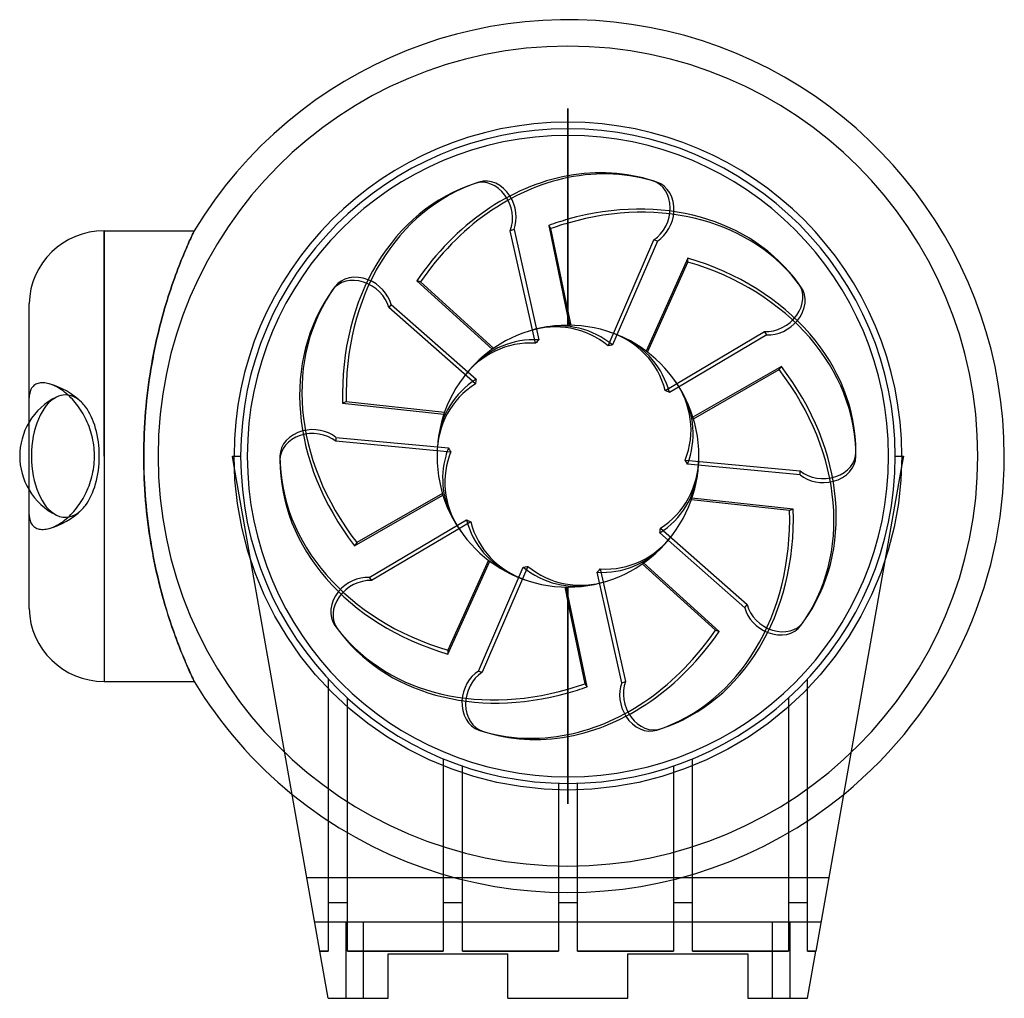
# Model space of a CAD drawing. Header units: millimetres. Extents: x -166 to 132, y -164 to 132.
import ezdxf

# ---------------------------------------------------------------- set-up
doc = ezdxf.new("R2010")
doc.units = ezdxf.units.MM
doc.layers.add('HIDDEN', color=7, linetype='Continuous')
doc.layers.add('THICK', color=7, linetype='Continuous')

msp = doc.modelspace()

# ---------------------------------------------------------------- linework, layer by layer
at = {"layer": 'HIDDEN'}
for p, q in [((0, 105.13), (0, 105.13)), ((0, 105.13), (0, 105.13)), ((0, 105.13), (0, 105.13)), ((0, 105.13), (0, 105.13)), ((0, 105.13), (0, 105.13)), ((0, 105.13), (0, 105.13)), ((0, 105.13), (0, 105.13)), ((0, 105.13), (0, 105.13)), ((0, 105.13), (0, 105.13)), ((0, 105.13), (0, 105.13)), ((0, 105.13), (0, 105.13)), ((0, 105.13), (0, 105.13)), ((0, 105.13), (0, 105.13)), ((0, 105.13), (0, 105.13)), ((0, 105.13), (0, 105.13)), ((0, 105.13), (0, 105.13)), ((0, 105.13), (0, 105.13)), ((0, 105.13), (0, 105.13)), ((0, 105.13), (0, 105.13)), ((0, 105.13), (0, 105.13)), ((0, 97), (0, 105.13)), ((0, 105.13), (0, 97)), ((0, 105.13), (0, 105.13)), ((0, 105.13), (0, 105.13)), ((0, 105.13), (0, 105.13)), ((0, 105.13), (0, 105.13)), ((0, 105.13), (0, 105.13)), ((0, 105.13), (0, 105.13)), ((0, 105.13), (0, 105.13)), ((0, 105.13), (0, 105.13)), ((0, 105.13), (0, 105.13)), ((0, 105.13), (0, 105.13)), ((0, 105.13), (0, 105.13)), ((0, 105.13), (0, 105.13)), ((0, 105.13), (0, 105.13)), ((0, 105.13), (0, 105.13)), ((0, 105.13), (0, 105.13)), ((0, 105.13), (0, 105.13)), ((0, 105.13), (0, 105.13)), ((0, 105.13), (0, 105.13)), ((0, 105.13), (0, 105.13)), ((0, 105.13), (0, 105.13)), ((0, 105.13), (0, 105.13)), ((0, 105.13), (0, 105.13)), ((0, 105.13), (0, 105.13)), ((0, 105.13), (0, 105.13)), ((0, 105.13), (0, 105.13)), ((0, 105.13), (0, 105.13)), ((0, 105.13), (0, 105.13)), ((0, 105.13), (0, 105.13)), ((0, 105.13), (0, 105.13)), ((0, 105.13), (0, 105.13)), ((0, 105.13), (0, 105.13)), ((0, 105.13), (0, 105.13)), ((0, 105.13), (0, 105.13)), ((0, 105.13), (0, 105.13)), ((0, 105.13), (0, 105.13)), ((0, 105.13), (0, 105.13)), ((0, 105.13), (0, 105.13)), ((0, 105.13), (0, 105.13)), ((0, 105.13), (0, 105.13)), ((0, 105.13), (0, 105.13)), ((0, 105.13), (0, 105.13)), ((0, 105.13), (0, 105.13)), ((0, 105.13), (0, 105.13)), ((0, 105.13), (0, 105.13)), ((0, 105.13), (0, 105.13)), ((0, 105.13), (0, 105.13)), ((0, 105.13), (0, 105.13)), ((0, 105.13), (0, 105.13)), ((0, 105.13), (0, 105.13)), ((0, 105.13), (0, 105.13)), ((0, 105.13), (0, 105.13)), ((0, 105.13), (0, 105.13)), ((0, 105.13), (0, 105.13)), ((0, 105.13), (0, 105.13)), ((0, 105.13), (0, 105.13)), ((0, 105.13), (0, 105.13)), ((0, 105.13), (0, 105.13)), ((0, 105.13), (0, 105.13)), ((0, 105.13), (0, 105.13)), ((0, 105.13), (0, 105.13)), ((-16.31, 68.53), (-17.43, 68.17)), ((-16.31, 68.53), (-8.83, 35.14)), ((-140.29, 68.16), (-140.29, 0)), ((-114.43, 65.17), (-114.21, 65.65)), ((-114.21, 65.65), (-114.01, 66.08)), ((-114.01, 66.08), (-113.83, 66.47)), ((-113.83, 66.47), (-113.67, 66.82)), ((-113.67, 66.82), (-113.53, 67.13)), ((-113.53, 67.13), (-113.4, 67.41)), ((-113.4, 67.41), (-113.29, 67.64)), ((-113.29, 67.64), (-113.2, 67.82)), ((-113.2, 67.82), (-113.13, 67.97)), ((-113.13, 67.97), (-113.08, 68.08)), ((-113.08, 68.08), (-113.05, 68.14)), ((-113.05, 68.14), (-113.04, 68.16)), ((-113.04, 68.16), (-113.04, 68.16)), ((-113.04, 68.16), (-113.04, 68.16)), ((-113.04, 68.16), (-113.04, 68.16)), ((-113.04, 68.16), (-113.04, 68.16)), ((-113.04, 68.16), (-113.04, 68.16)), ((-113.04, 68.16), (-113.04, 68.16)), ((-9.8, 34.11), (-17.43, 68.17)), ((-115.71, 62.24), (-115.43, 62.9)), ((-115.43, 62.9), (-115.16, 63.53)), ((-115.16, 63.53), (-114.9, 64.11)), ((-114.9, 64.11), (-114.66, 64.66)), ((-114.66, 64.66), (-114.43, 65.17)), ((12.13, 33.36), (25.97, 65.4)), ((27.09, 65.03), (13.51, 33.61)), ((27.09, 65.03), (25.97, 65.4)), ((-116.95, 59.23), (-116.63, 60.04)), ((-116.63, 60.04), (-116.31, 60.81)), ((-116.31, 60.81), (-116.01, 61.54)), ((-116.01, 61.54), (-115.71, 62.24)), ((-118.33, 55.68), (-117.98, 56.62)), ((-117.98, 56.62), (-117.63, 57.52)), ((-117.63, 57.52), (-117.29, 58.39)), ((-117.29, 58.39), (-116.95, 59.23)), ((-119.42, 52.67), (-119.05, 53.7)), ((-119.05, 53.7), (-118.69, 54.71)), ((-118.69, 54.71), (-118.33, 55.68)), ((-120.15, 50.51), (-119.78, 51.61)), ((-119.78, 51.61), (-119.42, 52.67)), ((-121.26, 47.05), (-120.89, 48.24)), ((-120.89, 48.24), (-120.52, 49.39)), ((-120.52, 49.39), (-120.15, 50.51)), ((-122, 44.61), (-121.63, 45.84)), ((-121.63, 45.84), (-121.26, 47.05)), ((-53.48, 45.86), (-54.17, 44.9)), ((-27.98, 21.84), (-54.17, 44.9)), ((-53.48, 45.86), (-27.79, 23.24)), ((-123.07, 40.73), (-122.71, 42.05)), ((-122.71, 42.05), (-122.36, 43.34)), ((-122.36, 43.34), (-122, 44.61)), ((0, 44.23), (0, 44.24)), ((0, 41.87), (0, 41.87)), ((-123.75, 38.02), (-123.41, 39.39)), ((-123.41, 39.39), (-123.07, 40.73)), ((-124.41, 35.22), (-124.09, 36.63)), ((-124.09, 36.63), (-123.75, 38.02)), ((29.42, 19.86), (59.45, 37.64)), ((60.14, 36.69), (30.69, 19.25)), ((60.14, 36.69), (59.45, 37.64)), ((-125.03, 32.32), (-124.73, 33.78)), ((-124.73, 33.78), (-124.41, 35.22)), ((-125.62, 29.35), (-125.33, 30.85)), ((-125.33, 30.85), (-125.03, 32.32)), ((-126.15, 26.3), (-125.89, 27.83)), ((-125.89, 27.83), (-125.62, 29.35)), ((-126.64, 23.18), (-126.4, 24.75)), ((-126.4, 24.75), (-126.15, 26.3)), ((-161.79, 21.07), (-162.03, 20.8)), ((-161.53, 21.32), (-161.79, 21.07)), ((-161.24, 21.53), (-161.53, 21.32)), ((-160.93, 21.72), (-161.24, 21.53)), ((-160.62, 21.86), (-160.93, 21.72)), ((-160.29, 21.98), (-160.62, 21.86)), ((-159.93, 22.08), (-160.29, 21.98)), ((-159.54, 22.14), (-159.93, 22.08)), ((-159.13, 22.18), (-159.54, 22.14)), ((-158.71, 22.18), (-159.13, 22.18)), ((-158.27, 22.15), (-158.71, 22.18)), ((-157.84, 22.1), (-158.27, 22.15)), ((-157.41, 22.01), (-157.84, 22.1)), ((-156.96, 21.9), (-157.41, 22.01)), ((-156.5, 21.76), (-156.96, 21.9)), ((-156.03, 21.59), (-156.5, 21.76)), ((-155.55, 21.4), (-156.03, 21.59)), ((-155.06, 21.17), (-155.55, 21.4)), ((-154.58, 20.92), (-155.06, 21.17)), ((-154.11, 20.66), (-154.58, 20.92)), ((-127.07, 19.99), (-126.86, 21.59)), ((-126.86, 21.59), (-126.64, 23.18)), ((-162.97, 18.18), (-163, 17.72)), ((-162.91, 18.64), (-162.97, 18.18)), ((-162.82, 19.07), (-162.91, 18.64)), ((-162.71, 19.48), (-162.82, 19.07)), ((-162.57, 19.85), (-162.71, 19.48)), ((-162.42, 20.19), (-162.57, 19.85)), ((-162.24, 20.5), (-162.42, 20.19)), ((-162.03, 20.8), (-162.24, 20.5)), ((-153.65, 20.38), (-154.11, 20.66)), ((-153.19, 20.07), (-153.65, 20.38)), ((-152.72, 19.74), (-153.19, 20.07)), ((-152.24, 19.38), (-152.72, 19.74)), ((-151.76, 18.98), (-152.24, 19.38)), ((-151.28, 18.57), (-151.76, 18.98)), ((-150.8, 18.13), (-151.28, 18.57)), ((-150.34, 17.67), (-150.8, 18.13)), ((-127.44, 16.75), (-127.26, 18.38)), ((-127.26, 18.38), (-127.07, 19.99)), ((-149.88, 17.2), (-150.34, 17.67)), ((-149.44, 16.71), (-149.88, 17.2)), ((-149.02, 16.22), (-149.44, 16.71)), ((-148.62, 15.72), (-149.02, 16.22)), ((-148.22, 15.19), (-148.62, 15.72)), ((-147.81, 14.63), (-148.22, 15.19)), ((-127.75, 13.46), (-127.6, 15.11)), ((-127.6, 15.11), (-127.44, 16.75)), ((-147.42, 14.04), (-147.81, 14.63)), ((-147.03, 13.44), (-147.42, 14.04)), ((-146.66, 12.82), (-147.03, 13.44)), ((-146.32, 12.21), (-146.66, 12.82)), ((-146, 11.61), (-146.32, 12.21)), ((-127.88, 11.8), (-127.75, 13.46)), ((-145.7, 10.98), (-146, 11.61)), ((-145.39, 10.31), (-145.7, 10.98)), ((-145.1, 9.63), (-145.39, 10.31)), ((-144.84, 8.95), (-145.1, 9.63)), ((-144.6, 8.29), (-144.84, 8.95)), ((-128.09, 8.45), (-127.99, 10.13)), ((-127.99, 10.13), (-127.88, 11.8)), ((-144.38, 7.62), (-144.6, 8.29)), ((-144.18, 6.94), (-144.38, 7.62)), ((-143.99, 6.23), (-144.18, 6.94)), ((-143.82, 5.5), (-143.99, 6.23)), ((-128.23, 5.08), (-128.17, 6.77)), ((-128.17, 6.77), (-128.09, 8.45)), ((-143.67, 4.77), (-143.82, 5.5)), ((-143.54, 4.03), (-143.67, 4.77)), ((-143.43, 3.28), (-143.54, 4.03)), ((-143.34, 2.53), (-143.43, 3.28)), ((-128.3, 1.7), (-128.28, 3.39)), ((-128.28, 3.39), (-128.23, 5.08)), ((-70.22, 5.66), (-36.14, 2.46)), ((-70.22, 5.66), (-70.22, 4.49)), ((-35.47, 1.23), (-70.22, 4.49)), ((-143.28, 1.79), (-143.34, 2.53)), ((-143.24, 1.06), (-143.28, 1.79)), ((-143.22, 0.35), (-143.24, 1.06)), ((-143.22, -0.35), (-143.22, 0.35)), ((-140.29, 0), (-140.29, -68.16)), ((-128.31, 0), (-128.3, 1.7)), ((-101.5, 0), (-101.5, 0)), ((-101.5, 0), (-101.5, 0)), ((-101, 0), (-99, 0)), ((-99, 0), (-99, 0)), ((-99, 0), (-99, 0)), ((99, 0), (99, 0)), ((99, 0), (99, 0)), ((99, 0), (101, 0)), ((101.5, 0), (101.5, 0)), ((101.5, 0), (101.5, 0)), ((-143.43, -3.28), (-143.34, -2.53)), ((-143.34, -2.53), (-143.28, -1.79)), ((-143.28, -1.79), (-143.24, -1.06)), ((-143.24, -1.06), (-143.22, -0.35)), ((-128.3, -1.7), (-128.31, 0)), ((-128.28, -3.39), (-128.3, -1.7)), ((35.47, -1.23), (70.22, -4.49)), ((70.22, -5.66), (36.14, -2.46)), ((-143.99, -6.23), (-143.82, -5.5)), ((-143.82, -5.5), (-143.67, -4.77)), ((-143.67, -4.77), (-143.54, -4.03)), ((-143.54, -4.03), (-143.43, -3.28)), ((-128.23, -5.08), (-128.28, -3.39)), ((-128.17, -6.77), (-128.23, -5.08)), ((-95.89, -31.71), (-100.95, -3.1)), ((70.22, -5.66), (70.22, -4.49)), ((100.95, -3.1), (95.89, -31.71)), ((-144.84, -8.95), (-144.6, -8.29)), ((-144.6, -8.29), (-144.38, -7.62)), ((-144.38, -7.62), (-144.18, -6.94)), ((-144.18, -6.94), (-143.99, -6.23)), ((-128.09, -8.45), (-128.17, -6.77)), ((-127.99, -10.13), (-128.09, -8.45)), ((-146.32, -12.21), (-146, -11.61)), ((-146, -11.61), (-145.7, -10.98)), ((-145.7, -10.98), (-145.39, -10.31)), ((-145.39, -10.31), (-145.1, -9.63)), ((-145.1, -9.63), (-144.84, -8.95)), ((-127.88, -11.8), (-127.99, -10.13)), ((-127.75, -13.46), (-127.88, -11.8)), ((-148.22, -15.19), (-147.81, -14.63)), ((-147.81, -14.63), (-147.42, -14.04)), ((-147.42, -14.04), (-147.03, -13.44)), ((-147.03, -13.44), (-146.66, -12.82)), ((-146.66, -12.82), (-146.32, -12.21)), ((-127.6, -15.11), (-127.75, -13.46)), ((-163, -17.72), (-162.97, -18.18)), ((-150.8, -18.13), (-150.34, -17.67)), ((-150.34, -17.67), (-149.88, -17.2)), ((-149.88, -17.2), (-149.44, -16.71)), ((-149.44, -16.71), (-149.02, -16.22)), ((-149.02, -16.22), (-148.62, -15.72)), ((-148.62, -15.72), (-148.22, -15.19)), ((-127.44, -16.75), (-127.6, -15.11)), ((-127.26, -18.38), (-127.44, -16.75)), ((-162.97, -18.18), (-162.91, -18.64)), ((-162.91, -18.64), (-162.82, -19.07)), ((-162.82, -19.07), (-162.71, -19.48)), ((-162.71, -19.48), (-162.57, -19.85)), ((-162.57, -19.85), (-162.42, -20.19)), ((-162.42, -20.19), (-162.24, -20.5)), ((-162.24, -20.5), (-162.03, -20.8)), ((-162.03, -20.8), (-161.79, -21.07)), ((-154.58, -20.92), (-154.11, -20.66)), ((-154.11, -20.66), (-153.65, -20.38)), ((-153.65, -20.38), (-153.19, -20.07)), ((-153.19, -20.07), (-152.72, -19.74)), ((-152.72, -19.74), (-152.24, -19.38)), ((-152.24, -19.38), (-151.76, -18.98)), ((-151.76, -18.98), (-151.28, -18.57)), ((-151.28, -18.57), (-150.8, -18.13)), ((-127.07, -19.99), (-127.26, -18.38)), ((-126.86, -21.59), (-127.07, -19.99)), ((-60.14, -36.69), (-30.69, -19.25)), ((-29.42, -19.86), (-59.45, -37.64)), ((-161.79, -21.07), (-161.53, -21.32)), ((-161.53, -21.32), (-161.24, -21.53)), ((-161.24, -21.53), (-160.93, -21.72)), ((-160.93, -21.72), (-160.62, -21.86)), ((-160.62, -21.86), (-160.29, -21.98)), ((-160.29, -21.98), (-159.93, -22.08)), ((-159.93, -22.08), (-159.54, -22.14)), ((-159.54, -22.14), (-159.13, -22.18)), ((-159.13, -22.18), (-158.71, -22.18)), ((-158.71, -22.18), (-158.27, -22.15)), ((-158.27, -22.15), (-157.84, -22.1)), ((-157.84, -22.1), (-157.41, -22.01)), ((-157.41, -22.01), (-156.96, -21.9)), ((-156.96, -21.9), (-156.5, -21.76)), ((-156.5, -21.76), (-156.03, -21.59)), ((-156.03, -21.59), (-155.55, -21.4)), ((-155.55, -21.4), (-155.06, -21.17)), ((-155.06, -21.17), (-154.58, -20.92)), ((-126.64, -23.18), (-126.86, -21.59)), ((-126.4, -24.75), (-126.64, -23.18)), ((53.48, -45.86), (27.79, -23.24)), ((27.98, -21.84), (54.17, -44.9)), ((-126.15, -26.3), (-126.4, -24.75)), ((-125.89, -27.84), (-126.15, -26.3)), ((-125.61, -29.36), (-125.89, -27.84)), ((-125.33, -30.86), (-125.61, -29.36)), ((-125.03, -32.33), (-125.33, -30.86)), ((-124.72, -33.79), (-125.03, -32.33)), ((-124.41, -35.23), (-124.72, -33.79)), ((-124.08, -36.64), (-124.41, -35.23)), ((-27.09, -65.03), (-13.51, -33.61)), ((-12.13, -33.36), (-25.97, -65.4)), ((16.31, -68.53), (8.83, -35.14)), ((9.8, -34.11), (17.43, -68.17)), ((-123.75, -38.03), (-124.08, -36.64)), ((-123.41, -39.39), (-123.75, -38.03)), ((-60.14, -36.69), (-59.45, -37.64)), ((-123.07, -40.73), (-123.41, -39.39)), ((-122.71, -42.05), (-123.07, -40.73)), ((-122.36, -43.34), (-122.71, -42.05)), ((-122, -44.6), (-122.36, -43.34)), ((-121.63, -45.84), (-122, -44.6)), ((0, -41.87), (0, -41.87)), ((0, -44.23), (0, -44.24)), ((-121.26, -47.05), (-121.63, -45.84)), ((-120.9, -48.23), (-121.26, -47.05)), ((53.48, -45.86), (54.17, -44.9)), ((-120.53, -49.39), (-120.9, -48.23)), ((-120.15, -50.51), (-120.53, -49.39)), ((-119.79, -51.61), (-120.15, -50.51)), ((-119.42, -52.67), (-119.79, -51.61)), ((-119.05, -53.7), (-119.42, -52.67)), ((-118.69, -54.71), (-119.05, -53.7)), ((-118.33, -55.68), (-118.69, -54.71)), ((-117.98, -56.62), (-118.33, -55.68)), ((-117.63, -57.52), (-117.98, -56.62)), ((-117.29, -58.39), (-117.63, -57.52)), ((-116.96, -59.23), (-117.29, -58.39)), ((-116.63, -60.04), (-116.96, -59.23)), ((-116.31, -60.81), (-116.63, -60.04)), ((-116.01, -61.54), (-116.31, -60.81)), ((-115.71, -62.24), (-116.01, -61.54)), ((-115.43, -62.9), (-115.71, -62.24)), ((-115.16, -63.53), (-115.43, -62.9)), ((-114.9, -64.11), (-115.16, -63.53)), ((-114.66, -64.66), (-114.9, -64.11)), ((-114.43, -65.17), (-114.66, -64.66)), ((-114.21, -65.65), (-114.43, -65.17)), ((-27.09, -65.03), (-25.97, -65.4)), ((-114.01, -66.08), (-114.21, -65.65)), ((-113.83, -66.47), (-114.01, -66.08)), ((-113.67, -66.82), (-113.83, -66.47)), ((-113.53, -67.14), (-113.67, -66.82)), ((-113.4, -67.41), (-113.53, -67.14)), ((-113.29, -67.64), (-113.4, -67.41)), ((-113.2, -67.82), (-113.29, -67.64)), ((-113.13, -67.97), (-113.2, -67.82)), ((-113.08, -68.08), (-113.13, -67.97)), ((-113.05, -68.14), (-113.08, -68.08)), ((-113.04, -68.16), (-113.05, -68.14)), ((-72.5, -67.41), (-72.5, -67.41)), ((-72.5, -67.41), (-72.5, -67.41)), ((-72.5, -67.41), (-72.5, -70.32)), ((16.31, -68.53), (17.43, -68.17)), ((72.5, -67.41), (72.5, -67.41)), ((72.5, -67.41), (72.5, -67.41)), ((72.5, -70.32), (72.5, -67.41)), ((-66.7, -73.16), (-66.7, -73.16)), ((-66.7, -73.16), (-66.7, -73.16)), ((-66.7, -75.84), (-66.7, -73.16)), ((66.7, -73.16), (66.7, -73.16)), ((66.7, -73.16), (66.7, -73.16)), ((66.7, -73.16), (66.7, -75.84)), ((-37.7, -91.54), (-37.7, -91.54)), ((-37.7, -91.54), (-37.7, -91.54)), ((-37.7, -91.54), (-37.7, -93.7)), ((37.7, -91.54), (37.7, -91.54)), ((37.7, -91.54), (37.7, -91.54)), ((37.7, -93.7), (37.7, -91.54)), ((-31.9, -93.72), (-31.9, -93.72)), ((-31.9, -93.72), (-31.9, -93.72)), ((-31.9, -95.83), (-31.9, -93.72)), ((31.9, -93.72), (31.9, -93.72)), ((31.9, -93.72), (31.9, -93.72)), ((31.9, -93.72), (31.9, -95.83)), ((0, -105.13), (0, -97)), ((0, -97), (0, -105.13)), ((-2.9, -98.96), (-2.9, -98.96)), ((-2.9, -98.96), (-2.9, -98.96)), ((-2.9, -98.96), (-2.9, -100.96)), ((2.9, -98.96), (2.9, -98.96)), ((2.9, -98.96), (2.9, -98.96)), ((2.9, -100.96), (2.9, -98.96)), ((0, -105.13), (0, -105.13)), ((0, -105.13), (0, -105.13)), ((0, -105.13), (0, -105.13)), ((0, -105.13), (0, -105.13)), ((0, -105.13), (0, -105.13)), ((0, -105.13), (0, -105.13)), ((0, -105.13), (0, -105.13)), ((0, -105.13), (0, -105.13)), ((0, -105.13), (0, -105.13)), ((0, -105.13), (0, -105.13)), ((0, -105.13), (0, -105.13)), ((0, -105.13), (0, -105.13)), ((0, -105.13), (0, -105.13)), ((0, -105.13), (0, -105.13)), ((0, -105.13), (0, -105.13)), ((0, -105.13), (0, -105.13)), ((0, -105.13), (0, -105.13)), ((0, -105.13), (0, -105.13)), ((0, -105.13), (0, -105.13)), ((0, -105.13), (0, -105.13)), ((0, -105.13), (0, -105.13)), ((0, -105.13), (0, -105.13)), ((0, -105.13), (0, -105.13)), ((0, -105.13), (0, -105.13)), ((0, -105.13), (0, -105.13)), ((0, -105.13), (0, -105.13)), ((0, -105.13), (0, -105.13)), ((0, -105.13), (0, -105.13)), ((0, -105.13), (0, -105.13)), ((0, -105.13), (0, -105.13)), ((0, -105.13), (0, -105.13)), ((0, -105.13), (0, -105.13)), ((0, -105.13), (0, -105.13)), ((0, -105.13), (0, -105.13)), ((0, -105.13), (0, -105.13)), ((0, -105.13), (0, -105.13)), ((0, -105.13), (0, -105.13)), ((0, -105.13), (0, -105.13)), ((0, -105.13), (0, -105.13)), ((0, -105.13), (0, -105.13)), ((0, -105.13), (0, -105.13)), ((0, -105.13), (0, -105.13)), ((0, -105.13), (0, -105.13)), ((0, -105.13), (0, -105.13)), ((0, -105.13), (0, -105.13)), ((0, -105.13), (0, -105.13)), ((0, -105.13), (0, -105.13)), ((0, -105.13), (0, -105.13)), ((0, -105.13), (0, -105.13)), ((0, -105.13), (0, -105.13)), ((0, -105.13), (0, -105.13)), ((0, -105.13), (0, -105.13)), ((0, -105.13), (0, -105.13)), ((0, -105.13), (0, -105.13)), ((0, -105.13), (0, -105.13)), ((0, -105.13), (0, -105.13)), ((0, -105.13), (0, -105.13)), ((0, -105.13), (0, -105.13)), ((0, -105.13), (0, -105.13)), ((0, -105.13), (0, -105.13)), ((0, -105.13), (0, -105.13)), ((0, -105.13), (0, -105.13)), ((0, -105.13), (0, -105.13)), ((0, -105.13), (0, -105.13)), ((0, -105.13), (0, -105.13)), ((0, -105.13), (0, -105.13)), ((0, -105.13), (0, -105.13)), ((0, -105.13), (0, -105.13)), ((0, -105.13), (0, -105.13)), ((0, -105.13), (0, -105.13)), ((0, -105.13), (0, -105.13)), ((0, -105.13), (0, -105.13)), ((0, -105.13), (0, -105.13)), ((0, -105.13), (0, -105.13)), ((0, -105.13), (0, -105.13)), ((0, -105.13), (0, -105.13)), ((0, -105.13), (0, -105.13)), ((0, -105.13), (0, -105.13)), ((0, -105.13), (0, -105.13)), ((0, -105.13), (0, -105.13)), ((-78.95, -127.5), (78.95, -127.5)), ((-78.95, -127.5), (78.95, -127.5)), ((-72.5, -135), (-66.7, -135)), ((-37.7, -135), (-31.9, -135)), ((-2.9, -135), (2.9, -135)), ((31.9, -135), (37.7, -135)), ((66.7, -135), (72.5, -135)), ((-76.57, -141), (-76.57, -141)), ((76.57, -141), (-76.57, -141)), ((-67.2, -141), (-67.2, -164)), ((-67.2, -141), (-67.2, -164)), ((-61.8, -164), (-61.8, -141)), ((-61.8, -164), (-61.8, -141)), ((61.8, -141), (61.8, -164)), ((61.8, -141), (61.8, -164)), ((67.2, -164), (67.2, -141)), ((67.2, -164), (67.2, -141)), ((76.57, -141), (76.57, -141)), ((-75.03, -149.7), (-72.5, -149.7)), ((-66.7, -149.7), (-37.7, -149.7)), ((-54.38, -150.5), (-54.38, -150.5)), ((-31.9, -149.7), (-2.9, -149.7)), ((-18.13, -150.5), (-18.13, -150.5)), ((2.9, -149.7), (31.9, -149.7)), ((18.12, -150.5), (18.12, -150.5)), ((37.7, -149.7), (66.7, -149.7)), ((54.37, -150.5), (54.37, -150.5)), ((72.5, -149.7), (75.03, -149.7)), ((-72.5, -164), (-72.5, -164)), ((-54.38, -164), (-54.38, -164)), ((-18.13, -164), (-18.13, -164)), ((18.12, -164), (18.12, -164)), ((54.37, -164), (54.37, -164)), ((72.5, -164), (72.5, -164))]:
    msp.add_line(p, q, dxfattribs=at)
for centre, radius, start, end in [((0, 0), 124, 0, 180), ((-163, 0), 22.72, 45.7399, 74.5847), ((-145.96, 0), 19.88, 116.134, 148.9973), ((0, 0), 124, 180, 0), ((-145.96, 0), 19.88, 211.0027, 243.8662), ((-163, 0), 22.72, 285.4153, 314.2617), ((0, 0), 132, 230.8106, 309.1894)]:
    msp.add_arc(centre, radius, start, end, dxfattribs=at)
for centre, major_axis, ratio, start_param, end_param in [((-24.98, 73.08), (3.06, -9.42), 0.809017, 0.785398, 3.141593), ((22.74, 73.8), (-3.06, -9.42), 0.809017, 0.785398, 3.141593), ((-23.86, 73.44), (-3.06, 9.42), 0.809017, -2.356194, -1.260512), ((23.86, 73.44), (3.06, 9.42), 0.809017, -2.356194, -1.260512), ((-63.16, 44.44), (8.01, -5.82), 0.809017, 0.785398, 3.141593), ((-62.47, 45.39), (-8.01, 5.82), 0.809017, -2.356194, -1.260512), ((61.78, 46.34), (-8.01, -5.82), 0.809017, 0.785398, 3.141593), ((-7.54, 2.45), (11.51, 35.41), 0.809017, -0.308766, 0.522006), ((-6.42, 2.09), (-11.71, -36.04), 0.809017, 2.836258, 3.571992), ((62.47, 45.39), (8.01, 5.82), 0.809017, -2.356194, -1.260512), ((-4.66, 6.41), (30.12, 21.88), 0.809017, -0.308766, 0.522006), ((-3.97, 5.46), (-30.66, -22.28), 0.809017, 2.836258, 3.571992), ((-7.54, -2.45), (-11.51, 35.41), 0.809017, -0.308766, 0.522006), ((-6.42, -2.09), (11.71, -36.04), 0.809017, 2.836258, 3.571992), ((5.72, 0.99), (6.65, -38.38), 0.583866, -2.758629, -2.704409), ((5.21, -2.56), (-17.17, -34.96), 0.583866, -2.758629, -2.704409), ((-4.66, -6.41), (-30.12, 21.88), 0.809017, -0.308766, 0.522006), ((-3.97, -5.46), (30.66, -22.28), 0.809017, 2.836258, 3.571992), ((4.04, 4.16), (27.94, -27.14), 0.583866, -2.758629, -2.704409), ((0, 7.93), (37.23, 0), 0.809017, -0.308766, 0.522006), ((-152.02, 0), (0, -18.5), 0.5547, -3.141593, -2.873949), ((-152.02, 0), (0, -18.5), 0.5547, 2.645496, 3.141593), ((2.71, -5.13), (-34.44, -18.19), 0.583866, -2.758629, -2.704409), ((0, 6.75), (-37.9, 0), 0.809017, 2.836258, 3.571992), ((-152.02, 0), (0, -18.5), 0.5547, -2.873949, -0.267551), ((-152.02, 0), (0, -18.5), 0.5547, 2.509468, 2.645496), ((-152.02, 0), (0, -18.5), 0.5547, 0.632125, 2.509468), ((-77.22, -1.18), (9.9, 0), 0.809017, 0.785398, 3.141593), ((-77.22, 0), (-9.9, 0), 0.809017, -2.356194, -1.260512), ((0, 0), (-23.28, -32.04), 1, -0.952711, -0.942478), ((0, -7.93), (-37.23, 0), 0.809017, -0.266341, 0.522006), ((0, -6.75), (37.9, 0), 0.809017, 2.836258, 2.919529), ((0.82, 5.75), (38.55, -5.53), 0.583866, -2.758629, -2.704409), ((0, -7.93), (-37.23, 0), 0.809017, -0.308766, -0.266341), ((0, 0), (-23.28, -32.04), 1, 2.188881, 2.199115), ((77.22, 1.18), (-9.9, 0), 0.809017, 0.785398, 3.141593), ((0, -6.75), (37.9, 0), 0.809017, 2.919529, 3.571992), ((4.66, 6.41), (30.12, -21.88), 0.809017, -0.308766, 0.522006), ((-0.82, -5.75), (-38.55, 5.53), 0.583866, -2.758629, -2.704409), ((3.97, 5.46), (-30.66, 22.28), 0.809017, 2.836258, 3.571992), ((77.22, 0), (9.9, 0), 0.809017, -2.356194, -1.260512), ((-152.02, 0), (0, -18.5), 0.5547, -0.267551, 0.49633), ((-152.02, 0), (0, -18.5), 0.5547, 0.49633, 0.632125), ((-2.71, 5.13), (34.44, 18.19), 0.583866, -2.758629, -2.704409), ((3.97, -5.46), (30.66, 22.28), 0.809017, 2.836258, 3.571992), ((4.66, -6.41), (-30.12, -21.88), 0.809017, -0.308766, 0.522006), ((7.54, 2.45), (11.51, -35.41), 0.809017, -0.308766, 0.522006), ((-4.04, -4.16), (-27.94, 27.14), 0.583866, -2.758629, -2.704409), ((6.42, 2.09), (-11.71, 36.04), 0.809017, 2.836258, 3.571992), ((-5.21, 2.56), (17.17, 34.96), 0.583866, -2.758629, -2.704409), ((6.42, -2.09), (11.71, 36.04), 0.809017, 2.836258, 3.571992), ((7.54, -2.45), (-11.51, -35.41), 0.809017, -0.308766, 0.522006), ((-5.72, -0.99), (-6.65, 38.38), 0.583866, -2.758629, -2.704409), ((-61.78, -46.34), (8.01, 5.82), 0.809017, 0.785398, 3.141593), ((-62.47, -45.39), (-8.01, -5.82), 0.809017, -2.356194, -1.260512), ((62.47, -45.39), (8.01, -5.82), 0.809017, -2.356194, -1.260512), ((63.16, -44.44), (-8.01, 5.82), 0.809017, 0.785398, 3.141593), ((-23.86, -73.44), (-3.06, -9.42), 0.809017, -2.356194, -1.260512), ((-22.74, -73.8), (3.06, 9.42), 0.809017, 0.785398, 3.141593), ((24.98, -73.08), (-3.06, 9.42), 0.809017, 0.785398, 3.141593), ((23.86, -73.44), (3.06, -9.42), 0.809017, -2.356194, -1.260512)]:
    msp.add_ellipse(centre, major_axis=major_axis, ratio=ratio, start_param=start_param, end_param=end_param, dxfattribs=at)
at = {"layer": 'THICK'}
for p, q in [((0, 39.6), (0, 97)), ((0, 97), (0, 39.6)), ((-26.92, 82.86), (-28.04, 82.49)), ((26.92, 82.86), (25.8, 83.22)), ((-5.82, 69.79), (0, 41.87)), ((-5.13, 68.84), (-5.82, 69.79)), ((0, 44.24), (-5.13, 68.84)), ((-140.29, 0), (-140.29, 68.16)), ((-140.29, 68.16), (-113.04, 68.16)), ((-114.21, 65.65), (-114.43, 65.17)), ((-114.01, 66.08), (-114.21, 65.65)), ((-113.83, 66.47), (-114.01, 66.08)), ((-113.67, 66.82), (-113.83, 66.47)), ((-113.53, 67.14), (-113.67, 66.82)), ((-113.4, 67.41), (-113.53, 67.14)), ((-113.29, 67.64), (-113.4, 67.41)), ((-113.2, 67.82), (-113.29, 67.64)), ((-113.13, 67.97), (-113.2, 67.82)), ((-113.08, 68.08), (-113.13, 67.97)), ((-113.05, 68.14), (-113.08, 68.08)), ((-113.04, 68.16), (-113.05, 68.14)), ((-115.43, 62.9), (-115.71, 62.24)), ((-115.16, 63.53), (-115.43, 62.9)), ((-114.9, 64.11), (-115.16, 63.53)), ((-114.66, 64.66), (-114.9, 64.11)), ((-114.43, 65.17), (-114.66, 64.66)), ((-116.63, 60.04), (-116.96, 59.23)), ((-116.31, 60.81), (-116.63, 60.04)), ((-116.01, 61.54), (-116.31, 60.81)), ((-115.71, 62.24), (-116.01, 61.54)), ((36.31, 59.88), (23.66, 31.76)), ((36.31, 58.7), (36.31, 59.88)), ((-117.98, 56.62), (-118.33, 55.68)), ((-117.63, 57.52), (-117.98, 56.62)), ((-117.29, 58.39), (-117.63, 57.52)), ((-116.96, 59.23), (-117.29, 58.39)), ((24.05, 31.46), (36.31, 58.7)), ((-119.05, 53.71), (-119.42, 52.67)), ((-118.69, 54.71), (-119.05, 53.71)), ((-118.33, 55.68), (-118.69, 54.71)), ((-119.79, 51.61), (-120.15, 50.51)), ((-119.42, 52.67), (-119.79, 51.61)), ((-70.48, 51.21), (-71.17, 50.26)), ((-45.73, 53.04), (-22.89, 32.31)), ((-44.61, 52.67), (-45.73, 53.04)), ((-22.49, 32.6), (-44.61, 52.67)), ((70.48, 51.21), (69.79, 52.16)), ((-120.9, 48.23), (-121.26, 47.05)), ((-120.53, 49.39), (-120.9, 48.23)), ((-120.15, 50.51), (-120.53, 49.39)), ((-163, -46.11), (-163, 46.11)), ((-121.63, 45.84), (-122, 44.6)), ((-121.26, 47.05), (-121.63, 45.84)), ((-122.71, 42.05), (-123.07, 40.73)), ((-122.36, 43.34), (-122.71, 42.05)), ((-122, 44.6), (-122.36, 43.34)), ((0.97, 39.59), (0, 44.23)), ((0, 41.87), (0.47, 39.6)), ((-123.41, 39.39), (-123.75, 38.03)), ((-123.07, 40.73), (-123.41, 39.39)), ((-124.08, 36.64), (-124.41, 35.23)), ((-123.75, 38.03), (-124.08, 36.64)), ((-124.72, 33.79), (-125.03, 32.33)), ((-124.41, 35.23), (-124.72, 33.79)), ((-125.33, 30.86), (-125.61, 29.36)), ((-125.03, 32.33), (-125.33, 30.86)), ((-125.89, 27.84), (-126.15, 26.3)), ((-125.61, 29.36), (-125.89, 27.84)), ((64.57, 27.1), (37.81, 11.79)), ((63.88, 26.15), (64.57, 27.1)), ((-126.4, 24.75), (-126.64, 23.18)), ((-126.15, 26.3), (-126.4, 24.75)), ((37.95, 11.31), (63.88, 26.15)), ((-126.86, 21.6), (-127.07, 19.99)), ((-126.64, 23.18), (-126.86, 21.6)), ((-127.26, 18.38), (-127.44, 16.75)), ((-127.07, 19.99), (-127.26, 18.38)), ((-127.6, 15.11), (-127.75, 13.46)), ((-127.44, 16.75), (-127.6, 15.11)), ((-67.05, 16.39), (-68.17, 16.03)), ((-68.17, 16.03), (-37.51, 12.69)), ((-37.35, 13.15), (-67.05, 16.39)), ((-127.75, 13.46), (-127.88, 11.8)), ((-127.99, 10.13), (-128.09, 8.45)), ((-127.88, 11.8), (-127.99, 10.13)), ((-128.17, 6.77), (-128.23, 5.08)), ((-128.09, 8.45), (-128.17, 6.77)), ((-128.28, 3.39), (-128.3, 1.7)), ((-128.23, 5.08), (-128.28, 3.39)), ((-128.3, 1.7), (-128.31, 0)), ((-128.31, 0), (-128.3, -1.67)), ((-101.5, 0), (-101, 0)), ((-100.95, -3.1), (-101.5, 0)), ((-100.74, -7.21), (-101, 0)), ((87.12, 0), (87.12, 1.18)), ((101, 0), (100.74, -7.21)), ((101.5, 0), (100.95, -3.1)), ((101, 0), (101.5, 0)), ((-140.29, 0), (-140.29, -68.16)), ((-128.3, -1.67), (-128.28, -3.34)), ((-87.12, 0), (-87.12, -1.18)), ((-128.28, -3.34), (-128.24, -5)), ((-128.24, -5), (-128.18, -6.67)), ((-128.18, -6.67), (-128.1, -8.32)), ((-128.1, -8.32), (-128, -9.97)), ((-99.97, -14.37), (-100.74, -7.21)), ((100.74, -7.21), (99.97, -14.37)), ((-128, -9.97), (-127.89, -11.62)), ((-127.89, -11.62), (-127.77, -13.25)), ((-64.57, -27.1), (-37.81, -11.79)), ((-37.95, -11.31), (-63.88, -26.15)), ((-127.77, -13.25), (-127.62, -14.88)), ((-127.62, -14.88), (-127.47, -16.49)), ((-98.69, -21.47), (-99.97, -14.37)), ((37.35, -13.15), (67.05, -16.39)), ((68.17, -16.03), (37.51, -12.69)), ((99.97, -14.37), (98.69, -21.47)), ((-127.47, -16.49), (-127.29, -18.1)), ((67.05, -16.39), (68.17, -16.03)), ((-127.29, -18.1), (-127.11, -19.69)), ((-127.11, -19.69), (-126.9, -21.26)), ((-126.9, -21.26), (-126.69, -22.83)), ((-126.69, -22.83), (-126.46, -24.37)), ((-96.91, -28.45), (-98.69, -21.47)), ((98.69, -21.47), (96.91, -28.45)), ((-126.46, -24.37), (-126.22, -25.91)), ((-126.22, -25.91), (-125.96, -27.42)), ((-63.88, -26.15), (-64.57, -27.1)), ((-125.96, -27.42), (-125.69, -28.92)), ((-125.69, -28.92), (-125.42, -30.41)), ((-94.63, -35.3), (-96.91, -28.45)), ((96.91, -28.45), (94.63, -35.3)), ((-125.42, -30.41), (-125.13, -31.87)), ((-125.13, -31.87), (-124.83, -33.31)), ((-75.03, -149.7), (-95.89, -31.71)), ((-24.05, -31.46), (-36.31, -58.7)), ((-36.31, -59.88), (-23.66, -31.76)), ((22.49, -32.6), (44.61, -52.67)), ((45.73, -53.04), (22.89, -32.31)), ((95.89, -31.71), (75.03, -149.7)), ((-124.83, -33.31), (-124.52, -34.73)), ((-124.52, -34.73), (-124.2, -36.13)), ((-91.87, -41.96), (-94.63, -35.3)), ((94.63, -35.3), (91.87, -41.96)), ((-124.2, -36.13), (-123.88, -37.51)), ((-123.88, -37.51), (-123.55, -38.86)), ((-123.55, -38.86), (-123.21, -40.19)), ((-123.21, -40.19), (-122.86, -41.5)), ((-122.86, -41.5), (-122.51, -42.78)), ((-0.97, -39.59), (0, -44.23)), ((0, -41.87), (-0.47, -39.6)), ((0, -97), (0, -39.6)), ((0, -39.6), (0, -97)), ((-122.51, -42.78), (-122.16, -44.04)), ((-122.16, -44.04), (-121.8, -45.27)), ((-88.65, -48.4), (-91.87, -41.96)), ((5.82, -69.79), (0, -41.87)), ((0, -44.24), (5.13, -68.84)), ((91.87, -41.96), (88.65, -48.4)), ((-121.8, -45.27), (-121.44, -46.48)), ((-121.44, -46.48), (-121.08, -47.66)), ((-121.08, -47.66), (-120.71, -48.81)), ((-120.71, -48.81), (-120.35, -49.93)), ((-120.35, -49.93), (-119.98, -51.02)), ((-84.97, -54.6), (-88.65, -48.4)), ((70.48, -51.21), (71.17, -50.26)), ((88.65, -48.4), (84.97, -54.6)), ((-119.98, -51.02), (-119.62, -52.09)), ((-119.62, -52.09), (-119.26, -53.12)), ((-119.26, -53.12), (-118.9, -54.12)), ((-70.48, -51.21), (-69.79, -52.16)), ((44.61, -52.67), (45.73, -53.04)), ((-118.9, -54.12), (-118.55, -55.1)), ((-118.55, -55.1), (-118.19, -56.04)), ((-118.19, -56.04), (-117.85, -56.95)), ((-80.85, -60.53), (-84.97, -54.6)), ((84.97, -54.6), (80.85, -60.53)), ((-117.85, -56.95), (-117.51, -57.83)), ((-117.51, -57.83), (-117.18, -58.68)), ((-117.18, -58.68), (-116.85, -59.5)), ((-116.85, -59.5), (-116.53, -60.28)), ((-36.31, -58.7), (-36.31, -59.88)), ((-116.53, -60.28), (-116.22, -61.02)), ((-116.22, -61.02), (-115.92, -61.74)), ((-115.92, -61.74), (-115.64, -62.42)), ((-115.64, -62.42), (-115.36, -63.06)), ((-76.33, -66.14), (-80.85, -60.53)), ((80.85, -60.53), (76.33, -66.14)), ((-115.36, -63.06), (-115.1, -63.66)), ((-115.1, -63.66), (-114.85, -64.23)), ((-114.85, -64.23), (-114.61, -64.77)), ((-114.61, -64.77), (-114.39, -65.26)), ((-114.39, -65.26), (-114.18, -65.72)), ((-140.29, -68.16), (-113.04, -68.16)), ((-114.18, -65.72), (-113.99, -66.14)), ((-113.99, -66.14), (-113.81, -66.52)), ((-113.81, -66.52), (-113.65, -66.86)), ((-113.65, -66.86), (-113.51, -67.17)), ((-113.51, -67.17), (-113.39, -67.43)), ((-113.39, -67.43), (-113.28, -67.65)), ((-113.28, -67.65), (-113.2, -67.83)), ((-113.2, -67.83), (-113.13, -67.98)), ((-113.13, -67.98), (-113.08, -68.08)), ((-113.08, -68.08), (-113.05, -68.14)), ((-113.05, -68.14), (-113.04, -68.16)), ((-71.42, -71.42), (-76.33, -66.14)), ((76.33, -66.14), (71.42, -71.42)), ((-72.5, -70.32), (-72.5, -135)), ((-66.14, -76.33), (-71.42, -71.42)), ((5.13, -68.84), (5.82, -69.79)), ((71.42, -71.42), (66.14, -76.33)), ((72.5, -135), (72.5, -70.32)), ((-66.7, -135), (-66.7, -75.84)), ((-60.53, -80.85), (-66.14, -76.33)), ((66.14, -76.33), (60.53, -80.85)), ((66.7, -75.84), (66.7, -135)), ((-54.6, -84.97), (-60.53, -80.85)), ((-26.92, -82.86), (-25.8, -83.22)), ((26.92, -82.86), (28.04, -82.49)), ((60.53, -80.85), (54.6, -84.97)), ((-48.4, -88.65), (-54.6, -84.97)), ((54.6, -84.97), (48.4, -88.65)), ((-41.96, -91.87), (-48.4, -88.65)), ((48.4, -88.65), (41.96, -91.87)), ((-35.3, -94.63), (-41.96, -91.87)), ((41.96, -91.87), (35.3, -94.63)), ((-37.7, -93.7), (-37.7, -135)), ((-28.45, -96.91), (-35.3, -94.63)), ((35.3, -94.63), (28.45, -96.91)), ((37.7, -135), (37.7, -93.7)), ((-31.9, -135), (-31.9, -95.83)), ((-21.47, -98.69), (-28.45, -96.91)), ((28.45, -96.91), (21.47, -98.69)), ((31.9, -95.83), (31.9, -135)), ((-14.37, -99.97), (-21.47, -98.69)), ((-7.21, -100.74), (-14.37, -99.97)), ((0, -101), (-7.21, -100.74)), ((-2.9, -100.96), (-2.9, -135)), ((7.21, -100.74), (0, -101)), ((2.9, -135), (2.9, -100.96)), ((14.37, -99.97), (7.21, -100.74)), ((21.47, -98.69), (14.37, -99.97)), ((-72.5, -135), (-66.7, -135)), ((-72.5, -135), (-72.5, -149.7)), ((-66.7, -149.7), (-66.7, -135)), ((-37.7, -135), (-37.7, -149.7)), ((-37.7, -135), (-31.9, -135)), ((-31.9, -149.7), (-31.9, -135)), ((-2.9, -135), (2.9, -135)), ((-2.9, -135), (-2.9, -149.7)), ((2.9, -149.7), (2.9, -135)), ((31.9, -135), (37.7, -135)), ((31.9, -135), (31.9, -149.7)), ((37.7, -149.7), (37.7, -135)), ((66.7, -135), (72.5, -135)), ((66.7, -135), (66.7, -149.7)), ((72.5, -149.7), (72.5, -135)), ((-72.5, -149.7), (-75.03, -149.7)), ((-72.5, -164), (-75.03, -149.7)), ((-37.7, -149.7), (-66.7, -149.7)), ((-54.38, -164), (-54.38, -150.5)), ((-54.38, -150.5), (-18.13, -150.5)), ((-2.9, -149.7), (-31.9, -149.7)), ((-18.13, -164), (-18.13, -150.5)), ((31.9, -149.7), (2.9, -149.7)), ((18.12, -164), (18.12, -150.5)), ((18.12, -150.5), (54.37, -150.5)), ((66.7, -149.7), (37.7, -149.7)), ((54.37, -150.5), (54.37, -164)), ((75.03, -149.7), (72.5, -149.7)), ((72.5, -164), (75.03, -149.7)), ((-72.5, -164), (-54.38, -164)), ((-18.13, -164), (18.12, -164)), ((54.37, -164), (72.5, -164))]:
    msp.add_line(p, q, dxfattribs=at)
for centre, radius, start, end in [((0, 0), 132, 0, 148.9113), ((0, 0), 101, 0, 180), ((0, 0), 99, 90, 270), ((0, 0), 99, 270, 90), ((0, 0), 97, 90, 270), ((0, 0), 97, 270, 90), ((-140.29, 45.44), 22.72, 90, 178.3), ((0, 0), 39.6, 0, 180), ((-145.96, 0), 19.88, 148.9973, 211.0027), ((0, 0), 132, 309.1894, 0), ((0, 0), 39.6, 180, 0), ((-140.29, -45.44), 22.72, 181.7, 270), ((0, 0), 132, 211.0887, 230.8106)]:
    msp.add_arc(centre, radius, start, end, dxfattribs=at)
for centre, major_axis, start_param, end_param in [((1.94, 9.78), (-23.86, -73.44), -3.141593, -2.72938), ((1.94, 9.78), (-23.86, -73.44), -2.729349, -1.919862), ((3.06, 9.42), (23.86, 73.44), 0.429719, 1.22173), ((-23.86, 73.44), (-3.06, 9.42), -1.260512, 0), ((3.06, 9.42), (23.86, 73.44), 0, 0.429688), ((-4.18, 9.05), (23.86, -73.44), -3.141593, -1.919862), ((-3.06, 9.42), (-23.86, 73.44), 0, 1.22173), ((23.86, 73.44), (3.06, 9.42), -1.260512, 0), ((7.32, 6.77), (-62.47, -45.39), -3.141593, -2.001037), ((8.01, 5.82), (62.47, 45.39), 0, 1.150145), ((7.32, 6.77), (-62.47, -45.39), -2.001009, -1.919862), ((8.01, 5.82), (62.47, 45.39), 1.150173, 1.22173), ((9.9, 1.18), (-77.22, 0), 3.141593, 4.363323), ((9.9, 0), (77.22, 0), 0, 1.22173), ((-62.47, 45.39), (-8.01, 5.82), -1.260512, 0), ((-8.01, 5.82), (-62.47, 45.39), 0, 1.22173), ((62.47, 45.39), (8.01, 5.82), -1.260512, 0), ((-8.7, 4.87), (62.47, -45.39), -3.141593, -1.919862), ((8.7, -4.87), (-62.47, 45.39), 3.141593, 4.363323), ((8.01, -5.82), (62.47, -45.39), 0, 1.22173), ((-77.22, 0), (-9.9, 0), -1.260512, 0), ((-9.9, 0), (-77.22, 0), 0, 1.22173), ((77.22, 0), (9.9, 0), -1.260512, 0), ((-9.9, -1.18), (77.22, 0), -3.141593, -1.919862), ((3.06, -9.42), (23.86, -73.44), 0, 1.22173), ((4.18, -9.05), (-23.86, 73.44), 3.141593, 4.363323), ((-62.47, -45.39), (-8.01, -5.82), -1.260512, 0), ((-8.01, -5.82), (-62.47, -45.39), 0, 1.150145), ((-7.32, -6.77), (62.47, 45.39), -3.141593, -2.001037), ((-3.06, -9.42), (-23.86, -73.44), 0.429719, 1.22173), ((-1.94, -9.78), (23.86, 73.44), -2.729349, -1.919862), ((62.47, -45.39), (8.01, -5.82), -1.260512, 0), ((-8.01, -5.82), (-62.47, -45.39), 1.150173, 1.22173), ((-7.32, -6.77), (62.47, 45.39), -2.001009, -1.919862), ((-23.86, -73.44), (-3.06, -9.42), -1.260512, 0), ((23.86, -73.44), (3.06, -9.42), -1.260512, 0), ((-3.06, -9.42), (-23.86, -73.44), 0, 0.429688), ((-1.94, -9.78), (23.86, 73.44), 3.141593, 3.553805)]:
    msp.add_ellipse(centre, major_axis=major_axis, ratio=0.809017, start_param=start_param, end_param=end_param, dxfattribs=at)

doc.saveas('drawing.dxf')
